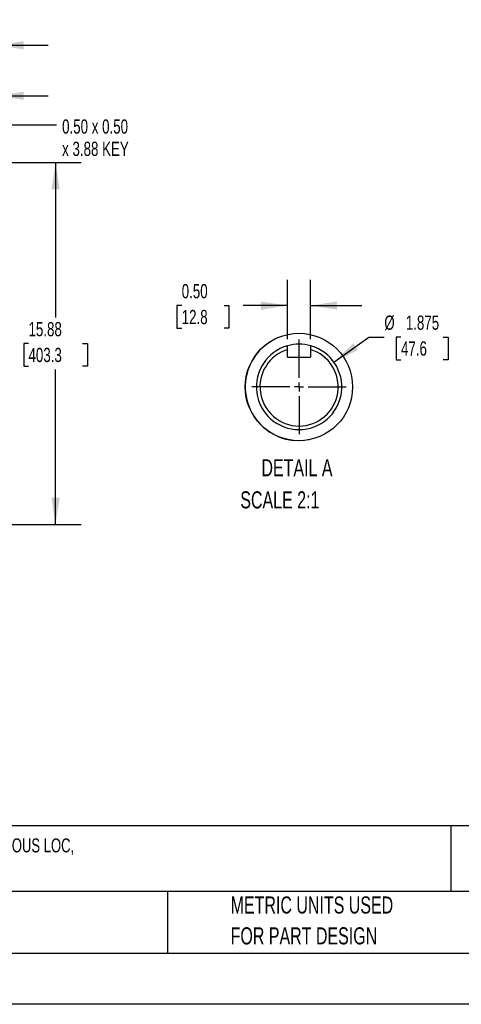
# Model space of a CAD drawing. Header units: inches. Extents: x 0 to 99, y 0 to 76.5.
# Tile 3 of 13: x 36.3 to 55.7, y 0 to 43.2. Entities that reach past the tile are written whole.
import ezdxf

# ---------------------------------------------------------------- set-up
doc = ezdxf.new("R2010")
doc.units = ezdxf.units.IN
doc.header["$LTSCALE"] = 9
doc.header["$MEASUREMENT"] = 0
doc.linetypes.add('CENTERX2', pattern=[0.8, 0.5, -0.1, 0.1, -0.1])
doc.layers.add('CENTER', color=40, linetype='CENTERX2')
doc.layers.add('SLD-DEFPOINTS', color=7, linetype='Continuous')
doc.layers.add('DIMENSIONS', color=140, linetype='Continuous', lineweight=25)
doc.layers.add('TEXT', color=140, linetype='Continuous', lineweight=25)
doc.styles.add('SLDTEXTSTYLE0', font='TXT', dxfattribs={"width": 0.7})
doc.dimstyles.new('SLDDIMSTYLE2', dxfattribs={"dimtxt": 0.625, "dimasz": 1.17, "dimexe": 0, "dimexo": 0.0625, "dimgap": 0.15625, "dimtad": 0, "dimtih": 1, "dimtoh": 1, "dimrnd": 1e-09, "dimzin": 12, "dimdsep": 46, "dimtxsty": 'SLDTEXTSTYLE0', "dimsah": 1, "dimcen": 0.09, "dimadec": 0, "dimazin": 3, "dimtfac": 1, "dimtofl": 0, "dimtmove": 0, "dimatfit": 3, "dimfxl": 0, "dimfrac": 2, "dimtolj": 1, "dimtzin": 12, "dimarcsym": 0})
doc.dimstyles.new('SLDDIMSTYLE3', dxfattribs={"dimtxt": 0.625, "dimasz": 1.17, "dimexe": 0, "dimexo": 0.0625, "dimgap": 0.15625, "dimtad": 0, "dimtih": 1, "dimtoh": 1, "dimrnd": 1e-09, "dimzin": 12, "dimdsep": 46, "dimtxsty": 'SLDTEXTSTYLE0', "dimsah": 1, "dimcen": 0.09, "dimadec": 0, "dimazin": 3, "dimtfac": 1, "dimtmove": 0, "dimatfit": 0, "dimfxl": 0, "dimfrac": 2, "dimtolj": 1, "dimtzin": 12, "dimarcsym": 0})
doc.dimstyles.new('SLDDIMSTYLE4', dxfattribs={"dimtxt": 0.18, "dimasz": 1.17, "dimexe": 0, "dimexo": 0.0625, "dimgap": 0, "dimtad": 0, "dimtih": 1, "dimtoh": 1, "dimdec": 0, "dimrnd": 1e-09, "dimzin": 0, "dimdsep": 46, "dimtxsty": 'Standard', "dimsah": 1, "dimcen": 0.09, "dimadec": 0, "dimazin": 0, "dimtfac": 1.17, "dimtdec": 0, "dimtofl": 0, "dimtmove": 0, "dimatfit": 3, "dimfxl": 0, "dimfrac": 2, "dimtolj": 1, "dimtzin": 0, "dimarcsym": 0})
doc.dimstyles.new('SLDDIMSTYLE7', dxfattribs={"dimtxt": 0.625, "dimasz": 1.17, "dimexe": 0, "dimexo": 0.0625, "dimgap": 0.15625, "dimtad": 0, "dimtih": 1, "dimtoh": 1, "dimdec": 3, "dimlfac": 0.5, "dimrnd": 1e-09, "dimzin": 12, "dimdsep": 46, "dimtxsty": 'SLDTEXTSTYLE0', "dimsah": 1, "dimcen": 0, "dimadec": 0, "dimazin": 3, "dimtfac": 1, "dimtdec": 3, "dimtofl": 0, "dimtmove": 0, "dimatfit": 3, "dimfxl": 0, "dimfrac": 2, "dimtolj": 1, "dimtzin": 12, "dimarcsym": 0})
doc.dimstyles.new('SLDDIMSTYLE8', dxfattribs={"dimtxt": 0.625, "dimasz": 1.17, "dimexe": 0, "dimexo": 0.0625, "dimgap": 0.15625, "dimtad": 0, "dimtih": 1, "dimtoh": 1, "dimlfac": 0.5, "dimrnd": 1e-09, "dimzin": 0, "dimdsep": 46, "dimtxsty": 'SLDTEXTSTYLE0', "dimsah": 1, "dimcen": 0.09, "dimadec": 0, "dimazin": 0, "dimtfac": 1, "dimtmove": 0, "dimatfit": 0, "dimfxl": 0, "dimfrac": 2, "dimtolj": 1, "dimtzin": 12, "dimarcsym": 0})

# ---------------------------------------------------------------- blocks, each defined once
blk = doc.blocks.new('SW_NOTE_0')
at = {"layer": 'TEXT', "color": 0, "linetype": 'CENTERX2', "lineweight": 18, "char_height": 0.612, "attachment_point": 1, "style": 'SLDTEXTSTYLE0'}
for s, insert in [('TOSHIBA SD SERIES PREMIUM EFFICIENCY AC INDUCTION MOTOR, GENERAL PURPOSE, INVERTER RATED & HAZARDOUS LOC,', (0, 0.789)), ('50HP, 3-PH, 230/460 VAC, 3600RPM, TEFC, 326TS FRAME, CAST IRON, RIGID BASE ONLY MOUNT', (0, -0.177))]:
    blk.add_mtext(s, dxfattribs=dict(at, insert=insert))
blk = doc.blocks.new('SW_NOTE_0_3')
at = {"layer": 'TEXT', "color": 0, "linetype": 'CENTERX2', "lineweight": 18, "char_height": 0.75, "attachment_point": 1, "style": 'SLDTEXTSTYLE0'}
for s, insert in [('PART DIMENSIONS MAY DIFFER SLIGHTLY', (0, 0.967)), ("DUE TO MANUFACTURER'S VARIANCES", (0, -0.388))]:
    blk.add_mtext(s, dxfattribs=dict(at, insert=insert))
blk = doc.blocks.new('SW_NOTE_0_6')
at = {"layer": 'TEXT', "color": 0, "linetype": 'CENTERX2', "lineweight": 18, "char_height": 0.75, "attachment_point": 1, "style": 'SLDTEXTSTYLE0'}
for s, insert in [('METRIC UNITS USED', (0, 0.967)), ('FOR PART DESIGN', (0, -0.388))]:
    blk.add_mtext(s, dxfattribs=dict(at, insert=insert))
blk = doc.blocks.new('_D_5')
at = {"layer": 'DIMENSIONS'}
for p, q in [((31.545, 36.947), (34.998, 36.947)), ((35.538, 36.947), (38.961, 36.947)), ((37.836, 36.947), (37.836, 30.143)), ((36.647, 29.006), (36.438, 29.006)), ((36.438, 29.006), (36.438, 28.012)), ((39.025, 29.006), (39.235, 29.006)), ((39.235, 29.006), (39.235, 28.012)), ((36.438, 28.012), (36.647, 28.012)), ((37.836, 21.068), (37.836, 27.872)), ((39.235, 28.012), (39.025, 28.012)), ((28.356, 21.068), (31.248, 21.068)), ((31.788, 21.068), (38.961, 21.068))]:
    blk.add_line(p, q, dxfattribs=at)
for points in [[(37.836, 36.947), (37.656, 35.777), (38.016, 35.777)], [(37.836, 21.068), (38.016, 22.238), (37.656, 22.238)]]:
    blk.add_solid(points, dxfattribs=at)
at = {"layer": 'DIMENSIONS', "char_height": 0.625, "attachment_point": 1, "style": 'SLDTEXTSTYLE0'}
for s, insert in [('15.88', (36.647, 29.952)), ('403.3', (36.647, 28.818))]:
    blk.add_mtext(s, dxfattribs=dict(at, insert=insert))
blk = doc.blocks.new('_D_7')
at = {"layer": 'DIMENSIONS'}
for p, q in [((31.095, 40.151), (31.095, 43.223)), ((35.268, 29.569), (35.268, 43.223)), ((31.095, 42.098), (28.845, 42.098)), ((31.993, 42.096), (31.783, 42.096)), ((31.783, 42.096), (31.783, 41.103)), ((34.371, 42.096), (34.581, 42.096)), ((34.581, 42.096), (34.581, 41.103)), ((35.268, 42.098), (37.518, 42.098)), ((31.783, 41.103), (31.993, 41.103)), ((34.581, 41.103), (34.371, 41.103)), ((31.095, 37.397), (31.095, 39.611))]:
    blk.add_line(p, q, dxfattribs=at)
for points in [[(31.095, 42.098), (29.925, 42.278), (29.925, 41.918)], [(35.268, 42.098), (36.438, 41.918), (36.438, 42.278)]]:
    blk.add_solid(points, dxfattribs=at)
at = {"layer": 'DIMENSIONS', "char_height": 0.625, "attachment_point": 1, "style": 'SLDTEXTSTYLE0'}
for s, insert in [('4.17', (32.253, 43.042)), ('106.0', (31.993, 41.908))]:
    blk.add_mtext(s, dxfattribs=dict(at, insert=insert))
blk = doc.blocks.new('_D_8')
at = {"layer": 'DIMENSIONS'}
for p, q in [((31.518, 29.928), (31.518, 41.006)), ((35.268, 29.569), (35.268, 41.006)), ((31.518, 39.881), (29.268, 39.881)), ((32.465, 39.879), (32.255, 39.879)), ((32.255, 39.879), (32.255, 38.885)), ((34.322, 39.879), (34.532, 39.879)), ((34.532, 39.879), (34.532, 38.885)), ((35.268, 39.881), (37.518, 39.881)), ((32.255, 38.885), (32.465, 38.885)), ((34.532, 38.885), (34.322, 38.885))]:
    blk.add_line(p, q, dxfattribs=at)
for points in [[(31.518, 39.881), (30.348, 40.061), (30.348, 39.701)], [(35.268, 39.881), (36.438, 39.701), (36.438, 40.061)]]:
    blk.add_solid(points, dxfattribs=at)
at = {"layer": 'DIMENSIONS', "char_height": 0.625, "attachment_point": 1, "style": 'SLDTEXTSTYLE0'}
for s, insert in [('3.75', (32.465, 40.825)), ('95.3', (32.465, 39.691))]:
    blk.add_mtext(s, dxfattribs=dict(at, insert=insert))
blk = doc.blocks.new('SW_NOTE_0_7')
at = {"layer": 'TEXT', "color": 0, "linetype": 'CENTERX2', "lineweight": 18, "char_height": 0.625, "attachment_point": 1, "style": 'SLDTEXTSTYLE0'}
for s, insert in [('0.50 x 0.50', (0.241, 0.231)), ('x 3.88 KEY', (0.241, -0.749))]:
    blk.add_mtext(s, dxfattribs=dict(at, insert=insert))
blk = doc.blocks.new('_D_24')
at = {"layer": 'DIMENSIONS'}
for p, q in [((50.056, 28.191), (51.598, 29.29)), ((51.598, 29.29), (52.272, 29.29)), ((53.004, 29.29), (52.794, 29.29)), ((52.794, 29.29), (52.794, 28.296)), ((54.861, 29.29), (55.071, 29.29)), ((55.071, 29.29), (55.071, 28.296)), ((52.794, 28.296), (53.004, 28.296)), ((55.071, 28.296), (54.861, 28.296))]:
    blk.add_line(p, q, dxfattribs=at)
blk.add_solid([(50.056, 28.191), (51.113, 28.723), (50.904, 29.017)], dxfattribs=at)
at = {"layer": 'DIMENSIONS', "char_height": 0.625, "attachment_point": 1, "style": 'SLDTEXTSTYLE0'}
for s, insert in [('%%c', (52.272, 30.236)), ('1.875', (53.216, 30.236)), ('47.6', (53.004, 29.102))]:
    blk.add_mtext(s, dxfattribs=dict(at, insert=insert))
blk = doc.blocks.new('_D_25')
at = {"layer": 'DIMENSIONS'}
for p, q in [((48.027, 29.195), (48.027, 31.798)), ((49.031, 29.195), (49.031, 31.798)), ((43.375, 30.672), (43.166, 30.672)), ((43.166, 30.672), (43.166, 29.678)), ((45.233, 30.672), (45.443, 30.672)), ((45.443, 30.672), (45.443, 29.678)), ((48.027, 30.673), (46.08, 30.673)), ((49.031, 30.673), (51.281, 30.673)), ((43.166, 29.678), (43.375, 29.678)), ((45.443, 29.678), (45.233, 29.678))]:
    blk.add_line(p, q, dxfattribs=at)
for points in [[(48.027, 30.673), (46.857, 30.853), (46.857, 30.493)], [(49.031, 30.673), (50.201, 30.493), (50.201, 30.853)]]:
    blk.add_solid(points, dxfattribs=at)
at = {"layer": 'DIMENSIONS', "char_height": 0.625, "attachment_point": 1, "style": 'SLDTEXTSTYLE0'}
for s, insert in [('0.50', (43.375, 31.618)), ('12.8', (43.375, 30.484))]:
    blk.add_mtext(s, dxfattribs=dict(at, insert=insert))
blk = doc.blocks.new('SW_CENTERMARKSYMBOL_2')
at = {"layer": 'CENTER', "color": 0}
for p, q in [((0, 0.4), (0, 2.075)), ((-0.4, 0), (-2.075, 0)), ((0, 0), (-0.2, 0)), ((0, 0), (0, 0.2)), ((0, 0), (0, -0.2)), ((0, 0), (0.2, 0)), ((0.4, 0), (2.075, 0)), ((0, -0.4), (0, -2.075))]:
    blk.add_line(p, q, dxfattribs=at)

msp = doc.modelspace()

# ---------------------------------------------------------------- linework, layer by layer
for p, q in [((46.9177, 28.8294), (47.0741, 28.9622)), ((47.1314, 29.0054), (47.2655, 29.0963)), ((47.3726, 29.1597), (47.4609, 29.2066)), ((46.729, 28.6329), (46.8936, 28.8066)), ((48.0267, 28.7455), (48.0267, 28.9095)), ((48.0267, 28.409), (48.0267, 28.7455)), ((49.0307, 28.9095), (49.0307, 28.7455)), ((49.0307, 28.7455), (49.0307, 28.409)), ((48.0267, 28.409), (49.0307, 28.409)), ((48.5026, 24.7422), (48.2844, 24.754)), ((48.7381, 24.7521), (48.5591, 24.7424)), ((48.9648, 24.7842), (48.84, 24.7637))]:
    msp.add_line(p, q)
at = {"color": 7, "linetype": 'Continuous'}
msp.add_line((99.0009, 0.0009), (0.0009, 0.0009), dxfattribs=at)
for centre, radius, start, end in [((48.5287, 27.1029), 1.875, 74.47154, 105.52846), ((48.5281, 27.103), 2.3617, 139.66823, 263.56901), ((48.5287, 27.1029), 1.875, 105.52843, 74.47157), ((48.5287, 27.1029), 1.7175, 106.99352, 73.00648)]:
    msp.add_arc(centre, radius, start, end)
at = {"layer": 'SLD-DEFPOINTS'}
msp.add_circle((48.521, 27.1002), 2.3581, dxfattribs=at)
at = {"layer": 'TEXT'}
for p, q in [((96.75, 7.84), (2.25, 7.84)), ((55.1902, 7.84), (55.1902, 4.95)), ((96.75, 4.95), (2.25, 4.95)), ((42.7488, 4.95), (42.7488, 2.25)), ((2.25, 2.25), (96.75, 2.25))]:
    msp.add_line(p, q, dxfattribs=at)

# ---------------------------------------------------------------- block references
at = {"layer": 'CENTER'}
msp.add_blockref('SW_CENTERMARKSYMBOL_2', (48.5287, 27.1029), dxfattribs=at)
at = {"layer": 'TEXT', "linetype": 'CENTERX2', "lineweight": 18}
for name, p in [('SW_NOTE_0_7', (37.8821, 38.6143)), ('SW_NOTE_0', (2.779, 6.4938)), ('SW_NOTE_0_3', (19.5305, 3.7685)), ('SW_NOTE_0_6', (45.5238, 3.7685))]:
    msp.add_blockref(name, p, dxfattribs=at)

# ---------------------------------------------------------------- texts
at = {"layer": 'TEXT', "linetype": 'CENTERX2', "lineweight": 18, "char_height": 0.75, "style": 'SLDTEXTSTYLE0'}
for s, insert, attachment_point in [('DETAIL A', (48.4362, 23.9278), 2), ('SCALE 2:1', (45.9481, 22.5196), 1)]:
    msp.add_mtext(s, dxfattribs=dict(at, insert=insert, attachment_point=attachment_point))

# ---------------------------------------------------------------- dimensions: what is measured, and where the dimension line sits
at = {"layer": 'DIMENSIONS'}
for base, p1, p2, dimstyle, picture, middle in [((35.2684, 42.0977), (31.0951, 36.9469), (35.2684, 29.1186), 'SLDDIMSTYLE3', '_D_7', (33.1818, 42.0977)), ((31.5184, 39.8806), (35.2684, 29.1186), (31.5184, 29.4784), 'SLDDIMSTYLE3', '_D_8', (33.3934, 39.8806)), ((48.0267, 30.6732), (49.0307, 28.7455), (48.0267, 28.7455), 'SLDDIMSTYLE8', '_D_25', (44.3043, 30.6732))]:
    dim = msp.add_linear_dim(base=base, p1=p1, p2=p2, dimstyle=dimstyle, dxfattribs=at)
    dim.commit()
    dim.dimension.update_dxf_attribs({"geometry": picture, "text_midpoint": middle, "dimtype": 160})
dim = msp.add_linear_dim(base=(37.8363, 21.0681), p1=(31.0951, 36.9469), p2=(27.9062, 21.0681), angle=90, dimstyle='SLDDIMSTYLE2', dxfattribs=at)
dim.commit()
dim.dimension.update_dxf_attribs({"geometry": '_D_5', "text_midpoint": (37.8363, 29.0075), "dimtype": 160})
dim = msp.add_diameter_dim_2p(p1=(47.0017, 26.0148), p2=(50.0556, 28.1911), dimstyle='SLDDIMSTYLE7', dxfattribs=at)
dim.commit()
dim.dimension.update_dxf_attribs({"geometry": '_D_24', "text_midpoint": (53.9325, 29.2903), "dimtype": 163})

# ---------------------------------------------------------------- leaders
at = {"layer": 'TEXT', "linetype": 'CENTERX2', "lineweight": 18}
msp.add_leader([(33.383, 29.4743), (35.6321, 38.6143), (37.8821, 38.6143)], dimstyle='SLDDIMSTYLE4', dxfattribs=at)

doc.saveas('drawing.dxf')
